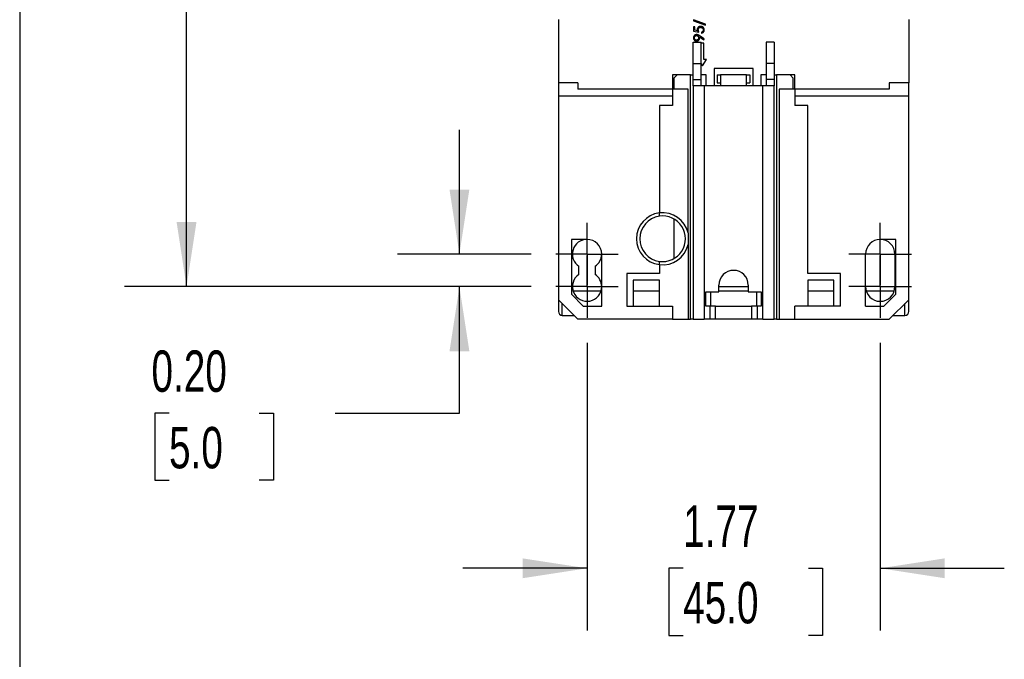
# Model space of a CAD drawing. Header units: inches. Extents: x 0.7 to 32.2, y 0.7 to 24.8.
# Tile 2 of 15: x 0.7 to 6.7, y 6.3 to 10.2. Entities that reach past the tile are written whole.
import ezdxf

# ---------------------------------------------------------------- set-up
doc = ezdxf.new("R2010")
doc.units = ezdxf.units.IN
doc.header["$LTSCALE"] = 3
doc.header["$MEASUREMENT"] = 0
doc.linetypes.add('CENTERX2', pattern=[0.8, 0.5, -0.1, 0.1, -0.1])
doc.layers.add('CENTER', color=40, linetype='CENTERX2')
doc.layers.add('DIMENSIONS', color=140, linetype='Continuous', lineweight=25)
doc.layers.add('TEXT', color=140, linetype='Continuous', lineweight=25)
doc.styles.add('SLDTEXTSTYLE0', font='TXT', dxfattribs={"width": 0.7})
doc.dimstyles.new('SLDDIMSTYLE0', dxfattribs={"dimtxt": 0.254883, "dimasz": 0.39, "dimexe": 0, "dimexo": 0.0625, "dimgap": 0.063721, "dimtad": 0, "dimtih": 1, "dimtoh": 1, "dimrnd": 1e-09, "dimzin": 12, "dimdsep": 46, "dimtxsty": 'SLDTEXTSTYLE0', "dimsah": 1, "dimcen": 0.09, "dimadec": 0, "dimazin": 3, "dimtfac": 1, "dimtmove": 0, "dimatfit": 0, "dimfxl": 0, "dimfrac": 2, "dimtolj": 1, "dimtzin": 12, "dimarcsym": 0})
doc.dimstyles.new('SLDDIMSTYLE1', dxfattribs={"dimtxt": 0.254883, "dimasz": 0.39, "dimexe": 0, "dimexo": 0.0625, "dimgap": 0.063721, "dimtad": 0, "dimtih": 1, "dimtoh": 1, "dimrnd": 1e-09, "dimzin": 12, "dimdsep": 46, "dimtxsty": 'SLDTEXTSTYLE0', "dimsah": 1, "dimcen": 0.09, "dimadec": 0, "dimazin": 3, "dimtfac": 1, "dimtofl": 0, "dimtmove": 0, "dimatfit": 3, "dimfxl": 0, "dimfrac": 2, "dimtolj": 1, "dimtzin": 12, "dimarcsym": 0})
doc.dimstyles.new('SLDDIMSTYLE3', dxfattribs={"dimtxt": 0.254883, "dimasz": 0.39, "dimexe": 0, "dimexo": 0.0625, "dimgap": 0.063721, "dimtad": 0, "dimtih": 1, "dimtoh": 1, "dimrnd": 1e-09, "dimzin": 0, "dimdsep": 46, "dimtxsty": 'SLDTEXTSTYLE0', "dimsah": 1, "dimcen": 0.09, "dimadec": 0, "dimazin": 0, "dimtfac": 1, "dimtmove": 0, "dimatfit": 0, "dimfxl": 0, "dimfrac": 2, "dimtolj": 1, "dimtzin": 12, "dimarcsym": 0})

# ---------------------------------------------------------------- blocks, each defined once
blk = doc.blocks.new('_D_6')
at = {"layer": 'DIMENSIONS'}
for p, q in [((3.4075, 8.7915), (3.4075, 9.5415)), ((3.8402, 8.7915), (3.0325, 8.7915)), ((3.8402, 8.5947), (3.0325, 8.5947)), ((3.4075, 7.8299), (3.4075, 8.5947)), ((1.6526, 7.8299), (1.567, 7.8299)), ((1.567, 7.8299), (1.567, 7.4248)), ((2.1979, 7.8299), (2.2835, 7.8299)), ((2.2835, 7.8299), (2.2835, 7.4248)), ((2.6575, 7.8299), (3.4075, 7.8299)), ((1.567, 7.4248), (1.6526, 7.4248)), ((2.2835, 7.4248), (2.1979, 7.4248))]:
    blk.add_line(p, q, dxfattribs=at)
for points in [[(3.4075, 8.7915), (3.4675, 9.1815), (3.3475, 9.1815)], [(3.4075, 8.5947), (3.3475, 8.2047), (3.4675, 8.2047)]]:
    blk.add_solid(points, dxfattribs=at)
at = {"layer": 'DIMENSIONS', "char_height": 0.25, "attachment_point": 1, "style": 'SLDTEXTSTYLE0'}
for s, insert in [('0.20', (1.5465, 8.2092)), ('5.0', (1.6526, 7.747))]:
    blk.add_mtext(s, dxfattribs=dict(at, insert=insert))
blk = doc.blocks.new('_D_8')
at = {"layer": 'DIMENSIONS'}
for p, q in [((3.8402, 12.7285), (1.3833, 12.7285)), ((1.7583, 12.7285), (1.7583, 11.1902)), ((1.2736, 10.7281), (1.188, 10.7281)), ((1.188, 10.7281), (1.188, 10.323)), ((2.243, 10.7281), (2.3286, 10.7281)), ((2.3286, 10.7281), (2.3286, 10.323)), ((1.188, 10.323), (1.2736, 10.323)), ((2.3286, 10.323), (2.243, 10.323)), ((1.7583, 8.5947), (1.7583, 10.2659)), ((3.8402, 8.5947), (1.3833, 8.5947))]:
    blk.add_line(p, q, dxfattribs=at)
for points in [[(1.7583, 12.7285), (1.6983, 12.3385), (1.8183, 12.3385)], [(1.7583, 8.5947), (1.8183, 8.9847), (1.6983, 8.9847)]]:
    blk.add_solid(points, dxfattribs=at)
at = {"layer": 'DIMENSIONS', "char_height": 0.25, "attachment_point": 1, "style": 'SLDTEXTSTYLE0'}
for s, insert in [('4.13', (1.3796, 11.1074)), ('105.0', (1.2736, 10.6452))]:
    blk.add_mtext(s, dxfattribs=dict(at, insert=insert))
blk = doc.blocks.new('_D_9')
at = {"layer": 'DIMENSIONS'}
for p, q in [((4.1787, 8.2561), (4.1787, 6.518)), ((5.9504, 8.2561), (5.9504, 6.518)), ((4.1787, 6.893), (3.4287, 6.893)), ((4.7595, 6.893), (4.6739, 6.893)), ((4.6739, 6.893), (4.6739, 6.4879)), ((5.5169, 6.893), (5.6025, 6.893)), ((5.6025, 6.893), (5.6025, 6.4879)), ((5.9504, 6.893), (6.7004, 6.893)), ((4.6739, 6.4879), (4.7595, 6.4879)), ((5.6025, 6.4879), (5.5169, 6.4879))]:
    blk.add_line(p, q, dxfattribs=at)
for points in [[(4.1787, 6.893), (3.7887, 6.953), (3.7887, 6.833)], [(5.9504, 6.893), (6.3404, 6.833), (6.3404, 6.953)]]:
    blk.add_solid(points, dxfattribs=at)
at = {"layer": 'DIMENSIONS', "char_height": 0.25, "attachment_point": 1, "style": 'SLDTEXTSTYLE0'}
for s, insert in [('1.77', (4.7595, 7.2724)), ('45.0', (4.7595, 6.8102))]:
    blk.add_mtext(s, dxfattribs=dict(at, insert=insert))
blk = doc.blocks.new('SW_CENTERMARKSYMBOL_4')
at = {"layer": 'CENTER', "color": 0}
for p, q in [((0, 0.1), (0, 0.1886)), ((0, 0), (0, 0.1)), ((-0.1, 0), (-0.1886, 0)), ((0, 0), (-0.1, 0)), ((0, 0), (0, -0.1)), ((0, 0), (0.1, 0)), ((0.1, 0), (0.1886, 0)), ((0, -0.1), (0, -0.1886))]:
    blk.add_line(p, q, dxfattribs=at)
blk = doc.blocks.new('SW_CENTERMARKSYMBOL_5')
at = {"layer": 'CENTER', "color": 0}
for p, q in [((0, 0.1), (0, 0.1886)), ((0, 0), (0, 0.1)), ((-0.1, 0), (-0.1886, 0)), ((0, 0), (-0.1, 0)), ((0, 0), (0, -0.1)), ((0, 0), (0.1, 0)), ((0.1, 0), (0.1886, 0)), ((0, -0.1), (0, -0.1886))]:
    blk.add_line(p, q, dxfattribs=at)
blk = doc.blocks.new('SW_CENTERMARKSYMBOL_6')
at = {"layer": 'CENTER', "color": 0}
for p, q in [((0, 0.1), (0, 0.1886)), ((0, 0), (0, 0.1)), ((-0.1, 0), (-0.1886, 0)), ((0, 0), (-0.1, 0)), ((0, 0), (0, -0.1)), ((0, 0), (0.1, 0)), ((0.1, 0), (0.1886, 0)), ((0, -0.1), (0, -0.1886))]:
    blk.add_line(p, q, dxfattribs=at)
blk = doc.blocks.new('SW_CENTERMARKSYMBOL_7')
at = {"layer": 'CENTER', "color": 0}
for p, q in [((0, 0.1), (0, 0.1886)), ((0, 0), (0, 0.1)), ((-0.1, 0), (-0.1886, 0)), ((0, 0), (-0.1, 0)), ((0, 0), (0, -0.1)), ((0, 0), (0.1, 0)), ((0.1, 0), (0.1886, 0)), ((0, -0.1), (0, -0.1886))]:
    blk.add_line(p, q, dxfattribs=at)

msp = doc.modelspace()

# ---------------------------------------------------------------- linework, layer by layer
for p, q in [((4.0055, 10.2088), (4.0055, 9.8269)), ((4.8214, 10.2066), (4.8214, 10.2007)), ((4.8943, 10.1804), (4.8214, 10.2066)), ((4.8214, 10.2007), (4.8943, 10.1745)), ((4.8943, 10.1745), (4.8943, 10.1804)), ((6.1236, 10.2088), (6.1236, 9.8269)), ((4.823, 10.1649), (4.823, 10.1393)), ((4.8294, 10.1649), (4.823, 10.1649)), ((4.823, 10.1393), (4.8543, 10.1329)), ((4.8294, 10.1436), (4.8294, 10.1649)), ((4.8459, 10.1403), (4.8294, 10.1436)), ((4.8695, 10.1321), (4.8695, 10.1264)), ((4.8205, 10.0711), (4.8677, 10.0711)), ((4.8205, 9.9423), (4.8205, 10.0711)), ((4.8586, 10.1041), (4.884, 10.0867)), ((4.8871, 10.0912), (4.859, 10.1104)), ((4.8677, 9.9423), (4.8677, 10.0711)), ((4.8855, 10.0658), (4.8677, 10.0658)), ((4.884, 10.0867), (4.8871, 10.0912)), ((4.8855, 9.9674), (4.8855, 10.0658)), ((5.3087, 10.0711), (5.2614, 10.0711)), ((5.2614, 10.0711), (5.2614, 9.9423)), ((5.3087, 10.0711), (5.3087, 9.9423)), ((4.8205, 9.9423), (4.8677, 9.9423)), ((4.8205, 9.8466), (4.8205, 9.9423)), ((4.8677, 9.8466), (4.8677, 9.9423)), ((4.8677, 9.9403), (4.8757, 9.928)), ((4.8757, 9.928), (4.9013, 9.9674)), ((4.9013, 9.9674), (4.8855, 9.9674)), ((5.3087, 9.9423), (5.2614, 9.9423)), ((5.2614, 9.9423), (5.2614, 9.8466)), ((5.3087, 9.9423), (5.3087, 9.8466)), ((5.1827, 9.9136), (4.9465, 9.9136)), ((4.9465, 9.9136), (4.9465, 9.8073)), ((5.1827, 9.8073), (5.1827, 9.9136)), ((4.1236, 9.8269), (4.0055, 9.8269)), ((4.0055, 9.8269), (4.0055, 9.7482)), ((4.1236, 9.8269), (4.1236, 9.7876)), ((4.7236, 9.8742), (4.6945, 9.8742)), ((4.6945, 9.8742), (4.6945, 9.7876)), ((4.7236, 9.8742), (4.7039, 9.8545)), ((4.7039, 9.8545), (4.7039, 9.7876)), ((4.8047, 9.8742), (4.7236, 9.8742)), ((4.8047, 8.3978), (4.8047, 9.8742)), ((4.8047, 9.8742), (4.8205, 9.8742)), ((4.8205, 9.8466), (4.8677, 9.8466)), ((4.8205, 9.8073), (4.8205, 9.8466)), ((4.8992, 9.8742), (4.8677, 9.8742)), ((4.8677, 9.8073), (4.8677, 9.8466)), ((4.8992, 9.8073), (4.8992, 9.8742)), ((4.9661, 9.8742), (4.9661, 9.8269)), ((4.9661, 9.8742), (4.9858, 9.8742)), ((4.9661, 9.8269), (4.9858, 9.8269)), ((5.1433, 9.8742), (4.9858, 9.8742)), ((4.9858, 9.8742), (4.9858, 9.8073)), ((5.1433, 9.8073), (5.1433, 9.8742)), ((5.1433, 9.8742), (5.163, 9.8742)), ((5.1433, 9.8269), (5.163, 9.8269)), ((5.163, 9.8742), (5.163, 9.8269)), ((5.2614, 9.8742), (5.2299, 9.8742)), ((5.2299, 9.8742), (5.2299, 9.8073)), ((5.3087, 9.8466), (5.2614, 9.8466)), ((5.2614, 9.8466), (5.2614, 9.8073)), ((5.3087, 9.8742), (5.3244, 9.8742)), ((5.3087, 9.8466), (5.3087, 9.8073)), ((5.3244, 9.8742), (5.3244, 8.3978)), ((5.4056, 9.8742), (5.3244, 9.8742)), ((5.4346, 9.8742), (5.4056, 9.8742)), ((5.4253, 9.8545), (5.4056, 9.8742)), ((5.4253, 9.7876), (5.4253, 9.8545)), ((5.4346, 9.7876), (5.4346, 9.8742)), ((6.1236, 9.8269), (6.0055, 9.8269)), ((6.0055, 9.8269), (6.0055, 9.7876)), ((6.1236, 9.7482), (6.1236, 9.8269)), ((4.6945, 9.7876), (4.1236, 9.7876)), ((4.6945, 9.7876), (4.6945, 9.7482)), ((4.789, 9.7876), (4.6945, 9.7876)), ((4.789, 8.919), (4.789, 9.7876)), ((4.8874, 9.8073), (4.8205, 9.8073)), ((4.8205, 9.8073), (4.8205, 8.3978)), ((4.8874, 9.8073), (4.8874, 8.3978)), ((4.9858, 9.8073), (4.8874, 9.8073)), ((5.1433, 9.8073), (4.9858, 9.8073)), ((5.2417, 9.8073), (5.1433, 9.8073)), ((5.2417, 8.3978), (5.2417, 9.8073)), ((5.3087, 9.8073), (5.2417, 9.8073)), ((5.3087, 8.3978), (5.3087, 9.8073)), ((5.3402, 9.7876), (5.3402, 8.3978)), ((5.4346, 9.7876), (5.3402, 9.7876)), ((6.0055, 9.7876), (5.4346, 9.7876)), ((5.4346, 9.7876), (5.4346, 9.7482)), ((4.0055, 9.7482), (4.0055, 8.5159)), ((4.0055, 9.7482), (4.6945, 9.7482)), ((4.6945, 9.7482), (4.6945, 9.6891)), ((5.4346, 9.7482), (5.4346, 9.6891)), ((5.4346, 9.7482), (6.1236, 9.7482)), ((6.1236, 8.5159), (6.1236, 9.7482)), ((4.6945, 9.6891), (4.6158, 9.6891)), ((4.6158, 9.6891), (4.6158, 9.0403)), ((5.5134, 9.6891), (5.4346, 9.6891)), ((5.5134, 8.6734), (5.5134, 9.6891)), ((4.7039, 9.0036), (4.7039, 8.7644)), ((4.1787, 8.8801), (4.0843, 8.8801)), ((4.0843, 8.8801), (4.0843, 8.5485)), ((6.0449, 8.8801), (5.9504, 8.8801)), ((6.0449, 8.5485), (6.0449, 8.8801)), ((4.789, 8.849), (4.789, 8.3978)), ((4.2673, 8.4765), (4.2673, 8.7915)), ((5.8618, 8.4765), (5.8618, 8.7915)), ((6.039, 8.7915), (6.039, 8.5947)), ((4.1295, 8.6683), (4.1295, 8.7178)), ((4.228, 8.7178), (4.228, 8.6683)), ((4.6158, 8.7278), (4.6158, 8.6734)), ((4.6158, 8.6734), (4.4189, 8.6734)), ((4.4189, 8.6734), (4.4189, 8.4765)), ((4.6158, 8.634), (4.4583, 8.634)), ((4.4583, 8.634), (4.4583, 8.4765)), ((4.6158, 8.4765), (4.6158, 8.634)), ((5.7102, 8.6734), (5.5134, 8.6734)), ((5.6709, 8.634), (5.5134, 8.634)), ((5.5134, 8.634), (5.5134, 8.4765)), ((5.6709, 8.4765), (5.6709, 8.634)), ((5.7102, 8.4765), (5.7102, 8.6734)), ((4.976, 8.5632), (4.976, 8.6045)), ((4.976, 8.5947), (5.1532, 8.5947)), ((5.1532, 8.6045), (5.1532, 8.5632)), ((4.0055, 8.5159), (4.1236, 8.3978)), ((4.0843, 8.5485), (4.1562, 8.4765)), ((4.2629, 8.5671), (4.0946, 8.5671)), ((4.6158, 8.5671), (4.4583, 8.5671)), ((4.8972, 8.5632), (4.976, 8.5632)), ((4.8972, 8.4765), (4.8972, 8.5632)), ((4.9268, 8.4765), (4.9268, 8.5632)), ((5.1532, 8.5671), (4.976, 8.5671)), ((5.1532, 8.5632), (5.2319, 8.5632)), ((5.2024, 8.5632), (5.2024, 8.4765)), ((5.2319, 8.5632), (5.2319, 8.4765)), ((5.6709, 8.5671), (5.5134, 8.5671)), ((6.0346, 8.5671), (5.8662, 8.5671)), ((5.9729, 8.4765), (6.0449, 8.5485)), ((6.0055, 8.3978), (6.1236, 8.5159)), ((4.0291, 8.4214), (4.0291, 8.4923)), ((4.1562, 8.4765), (4.2673, 8.4765)), ((4.4189, 8.4765), (4.6945, 8.4765)), ((4.6945, 8.4765), (4.6945, 8.3978)), ((4.9226, 8.4765), (4.8972, 8.4765)), ((4.9226, 8.3978), (4.9226, 8.4765)), ((4.956, 8.4765), (4.9226, 8.4765)), ((4.956, 8.3978), (4.956, 8.4765)), ((4.956, 8.4765), (5.1731, 8.4765)), ((5.1731, 8.4765), (5.1731, 8.3978)), ((5.2065, 8.4765), (5.1731, 8.4765)), ((5.2319, 8.4765), (5.2065, 8.4765)), ((5.2065, 8.4765), (5.2065, 8.3978)), ((5.4346, 8.3978), (5.4346, 8.4765)), ((5.7102, 8.4765), (5.4346, 8.4765)), ((5.8618, 8.4765), (5.9729, 8.4765)), ((6.1, 8.4214), (6.1, 8.4923)), ((4.0291, 8.4214), (4.1, 8.4214)), ((4.6945, 8.3978), (4.1236, 8.3978)), ((4.6945, 8.3978), (4.789, 8.3978)), ((4.789, 8.3978), (4.8047, 8.3978)), ((4.8205, 8.3978), (4.8047, 8.3978)), ((4.8205, 8.3978), (4.8874, 8.3978)), ((4.9226, 8.3978), (4.8874, 8.3978)), ((4.956, 8.3978), (4.9226, 8.3978)), ((5.1731, 8.3978), (4.956, 8.3978)), ((5.2065, 8.3978), (5.1731, 8.3978)), ((5.2417, 8.3978), (5.2065, 8.3978)), ((5.2417, 8.3978), (5.3087, 8.3978)), ((5.3244, 8.3978), (5.3087, 8.3978)), ((5.3244, 8.3978), (5.3402, 8.3978)), ((5.3402, 8.3978), (5.4346, 8.3978)), ((5.4346, 8.3978), (6.0055, 8.3978)), ((6.0291, 8.4214), (6.1, 8.4214))]:
    msp.add_line(p, q)
for centre, radius, start, end in [((4.6354, 8.884), 0.1575, 97.18076, 262.81924), ((4.6354, 8.884), 0.1378, 98.21321, 261.78679), ((4.6354, 8.884), 0.1575, 12.83857, 97.18076), ((4.6354, 8.884), 0.1378, 261.78679, 98.21321), ((4.1787, 8.7915), 0.0886, 90, 236.25101), ((4.1787, 8.7915), 0.0886, 0, 90), ((5.9504, 8.7915), 0.0886, 90, 180), ((5.9504, 8.7915), 0.0886, 0, 90), ((4.6354, 8.884), 0.1575, 262.81924, 347.16143), ((4.1787, 8.7915), 0.0886, 303.74899, 0), ((5.0646, 8.6045), 0.0886, 0, 180), ((4.1787, 8.5947), 0.0886, 123.74899, 0), ((4.1787, 8.5947), 0.0886, 0, 56.25101), ((5.9504, 8.5947), 0.0886, 180, 0), ((4.0291, 8.445), 0.0236, 180, 270), ((6.1, 8.445), 0.0236, 270, 0)]:
    msp.add_arc(centre, radius, start, end)
for points, knots in [([(4.8406, 10.1176), (4.8398, 10.1176), (4.8381, 10.1175), (4.8356, 10.117), (4.8332, 10.1162), (4.8309, 10.1151), (4.8288, 10.1137), (4.8269, 10.1121), (4.8253, 10.1102), (4.8239, 10.1081), (4.8228, 10.1058), (4.822, 10.1034), (4.8215, 10.1008), (4.8214, 10.0991), (4.8214, 10.0983)], [0, 0, 0, 0, 0.083468, 0.16539, 0.248063, 0.332346, 0.416293, 0.498725, 0.580575, 0.663951, 0.747683, 0.831009, 0.914474, 1, 1, 1, 1]), ([(4.859, 10.1104), (4.8585, 10.1108), (4.8575, 10.1114), (4.8561, 10.1123), (4.8548, 10.1131), (4.8535, 10.1139), (4.8522, 10.1145), (4.851, 10.1151), (4.8499, 10.1156), (4.8484, 10.1162), (4.8467, 10.1168), (4.8446, 10.1173), (4.8426, 10.1176), (4.8413, 10.1176), (4.8406, 10.1176)], [0, 0, 0, 0, 0.087939, 0.171733, 0.250563, 0.325884, 0.396958, 0.463242, 0.52598, 0.584625, 0.695176, 0.800599, 0.901688, 1, 1, 1, 1]), ([(4.8651, 10.1673), (4.8644, 10.1673), (4.8629, 10.1673), (4.8608, 10.167), (4.8588, 10.1666), (4.8569, 10.166), (4.8551, 10.1652), (4.8534, 10.1642), (4.8518, 10.1631), (4.8504, 10.1618), (4.849, 10.1604), (4.8479, 10.1588), (4.8469, 10.1572), (4.8461, 10.1555), (4.8454, 10.1536), (4.845, 10.1517), (4.8447, 10.1497), (4.8447, 10.1483), (4.8447, 10.1476)], [0, 0, 0, 0, 0.068937, 0.135188, 0.199188, 0.261674, 0.323024, 0.38366, 0.444929, 0.507136, 0.568964, 0.629346, 0.689223, 0.748742, 0.809244, 0.870638, 0.934209, 1, 1, 1, 1]), ([(4.8447, 10.1476), (4.8447, 10.1471), (4.8447, 10.1459), (4.8449, 10.1441), (4.8453, 10.1422), (4.8457, 10.1409), (4.8459, 10.1403)], [0, 0, 0, 0, 0.226027, 0.467099, 0.724932, 1, 1, 1, 1]), ([(4.8511, 10.1466), (4.8511, 10.1472), (4.8511, 10.1483), (4.8513, 10.1499), (4.8516, 10.1514), (4.852, 10.1528), (4.8525, 10.1541), (4.8532, 10.1554), (4.854, 10.1565), (4.8549, 10.1576), (4.8559, 10.1586), (4.8569, 10.1594), (4.8581, 10.1601), (4.8593, 10.1607), (4.8606, 10.1612), (4.8619, 10.1615), (4.8634, 10.1617), (4.8644, 10.1617), (4.8649, 10.1617)], [0, 0, 0, 0, 0.072977, 0.141972, 0.208572, 0.272793, 0.335047, 0.395905, 0.456735, 0.517359, 0.577397, 0.636395, 0.694372, 0.752797, 0.811664, 0.872525, 0.934636, 1, 1, 1, 1]), ([(4.8543, 10.1329), (4.854, 10.1335), (4.8535, 10.1348), (4.8529, 10.1367), (4.8523, 10.1385), (4.8519, 10.1403), (4.8515, 10.142), (4.8513, 10.1436), (4.8511, 10.1451), (4.8511, 10.1461), (4.8511, 10.1466)], [0, 0, 0, 0, 0.148814, 0.2911, 0.425366, 0.5535, 0.674037, 0.78898, 0.89692, 1, 1, 1, 1]), ([(4.8649, 10.1617), (4.8654, 10.1617), (4.8665, 10.1617), (4.8681, 10.1614), (4.8696, 10.1611), (4.8711, 10.1606), (4.8725, 10.1599), (4.8738, 10.1591), (4.875, 10.1581), (4.8762, 10.157), (4.8772, 10.1559), (4.8782, 10.1546), (4.879, 10.1533), (4.8796, 10.1519), (4.8801, 10.1505), (4.8804, 10.149), (4.8807, 10.1474), (4.8807, 10.1464), (4.8807, 10.1458)], [0, 0, 0, 0, 0.066707, 0.130907, 0.193251, 0.254896, 0.316075, 0.377687, 0.440221, 0.50403, 0.568275, 0.63031, 0.691663, 0.751959, 0.812328, 0.873581, 0.935796, 1, 1, 1, 1]), ([(4.8871, 10.1455), (4.8871, 10.146), (4.8871, 10.1471), (4.887, 10.1486), (4.8867, 10.1501), (4.8864, 10.1515), (4.8861, 10.1529), (4.8856, 10.1542), (4.885, 10.1555), (4.8844, 10.1568), (4.8836, 10.1579), (4.8829, 10.1591), (4.882, 10.1601), (4.881, 10.1611), (4.88, 10.1621), (4.8789, 10.1629), (4.8777, 10.1637), (4.8764, 10.1645), (4.8751, 10.1651), (4.8738, 10.1657), (4.8724, 10.1662), (4.871, 10.1666), (4.8696, 10.1669), (4.8681, 10.1672), (4.8666, 10.1673), (4.8656, 10.1673), (4.8651, 10.1673)], [0, 0, 0, 0, 0.045083, 0.089249, 0.132234, 0.174239, 0.215445, 0.256386, 0.29677, 0.33709, 0.376914, 0.416733, 0.456158, 0.495943, 0.535768, 0.576594, 0.617596, 0.659644, 0.701731, 0.743725, 0.785805, 0.827457, 0.86989, 0.912571, 0.955988, 1, 1, 1, 1]), ([(4.8807, 10.1458), (4.8807, 10.1453), (4.8807, 10.1442), (4.8804, 10.1426), (4.8799, 10.141), (4.8793, 10.1395), (4.8786, 10.1381), (4.8777, 10.1368), (4.8767, 10.1356), (4.8755, 10.1346), (4.8743, 10.1337), (4.8728, 10.133), (4.8712, 10.1325), (4.8701, 10.1322), (4.8695, 10.1321)], [0, 0, 0, 0, 0.084804, 0.168653, 0.253363, 0.338594, 0.422745, 0.503614, 0.581027, 0.657955, 0.735594, 0.817986, 0.905302, 1, 1, 1, 1]), ([(4.8695, 10.1264), (4.8701, 10.1265), (4.8714, 10.1267), (4.8732, 10.1272), (4.8749, 10.1278), (4.8766, 10.1285), (4.8781, 10.1293), (4.8796, 10.1303), (4.8809, 10.1314), (4.8822, 10.1327), (4.8834, 10.134), (4.8844, 10.1354), (4.8852, 10.1369), (4.8859, 10.1385), (4.8865, 10.1401), (4.8868, 10.1419), (4.8871, 10.1437), (4.8871, 10.1449), (4.8871, 10.1455)], [0, 0, 0, 0, 0.067667, 0.133225, 0.197056, 0.259343, 0.321399, 0.382738, 0.444147, 0.50652, 0.568441, 0.629195, 0.68912, 0.749223, 0.809724, 0.871265, 0.934565, 1, 1, 1, 1]), ([(4.8214, 10.0983), (4.8214, 10.0974), (4.8215, 10.0956), (4.822, 10.093), (4.8228, 10.0905), (4.8239, 10.0882), (4.8253, 10.086), (4.827, 10.084), (4.8288, 10.0823), (4.8308, 10.0809), (4.8331, 10.0798), (4.8355, 10.079), (4.838, 10.0785), (4.8397, 10.0784), (4.8406, 10.0784)], [0, 0, 0, 0, 0.086064, 0.171018, 0.255733, 0.341692, 0.426965, 0.509376, 0.590054, 0.6708, 0.751819, 0.83267, 0.914749, 1, 1, 1, 1]), ([(4.8278, 10.098), (4.8278, 10.0985), (4.8279, 10.0994), (4.828, 10.1008), (4.8283, 10.1021), (4.8287, 10.1034), (4.8292, 10.1046), (4.8299, 10.1058), (4.8306, 10.1069), (4.8314, 10.1079), (4.8324, 10.1089), (4.8333, 10.1097), (4.8344, 10.1104), (4.8355, 10.111), (4.8366, 10.1115), (4.8378, 10.1118), (4.839, 10.112), (4.8398, 10.112), (4.8402, 10.112)], [0, 0, 0, 0, 0.069137, 0.135666, 0.200814, 0.26445, 0.32747, 0.39089, 0.455025, 0.519937, 0.584498, 0.645868, 0.705509, 0.764088, 0.822309, 0.880309, 0.939262, 1, 1, 1, 1]), ([(4.8402, 10.084), (4.8398, 10.084), (4.839, 10.084), (4.8378, 10.0842), (4.8366, 10.0845), (4.8355, 10.085), (4.8344, 10.0856), (4.8333, 10.0863), (4.8324, 10.0871), (4.8314, 10.0881), (4.8306, 10.0891), (4.8299, 10.0902), (4.8292, 10.0914), (4.8287, 10.0926), (4.8283, 10.0939), (4.828, 10.0952), (4.8279, 10.0966), (4.8278, 10.0975), (4.8278, 10.098)], [0, 0, 0, 0, 0.060885, 0.119982, 0.178123, 0.236485, 0.295206, 0.354992, 0.416901, 0.481619, 0.546689, 0.610479, 0.673523, 0.736696, 0.800486, 0.865204, 0.931296, 1, 1, 1, 1]), ([(4.8402, 10.112), (4.8407, 10.112), (4.8415, 10.112), (4.8427, 10.1118), (4.8439, 10.1115), (4.845, 10.1111), (4.8461, 10.1106), (4.8471, 10.11), (4.8481, 10.1092), (4.849, 10.1083), (4.8499, 10.1074), (4.8506, 10.1063), (4.8513, 10.1052), (4.8518, 10.104), (4.8522, 10.1028), (4.8525, 10.1014), (4.8526, 10.1), (4.8526, 10.099), (4.8527, 10.0986)], [0, 0, 0, 0, 0.061752, 0.121516, 0.180019, 0.238556, 0.296186, 0.355155, 0.415734, 0.477519, 0.540251, 0.60194, 0.664279, 0.727464, 0.79158, 0.858414, 0.927267, 1, 1, 1, 1]), ([(4.8527, 10.0986), (4.8526, 10.0981), (4.8526, 10.0971), (4.8525, 10.0957), (4.8522, 10.0943), (4.8518, 10.093), (4.8513, 10.0917), (4.8506, 10.0905), (4.8499, 10.0893), (4.849, 10.0882), (4.8481, 10.0872), (4.8471, 10.0864), (4.8461, 10.0856), (4.845, 10.085), (4.8439, 10.0846), (4.8427, 10.0842), (4.8415, 10.084), (4.8407, 10.084), (4.8402, 10.084)], [0, 0, 0, 0, 0.069556, 0.137129, 0.203312, 0.267957, 0.331608, 0.395876, 0.460242, 0.525273, 0.589452, 0.651225, 0.710719, 0.768208, 0.825516, 0.882548, 0.940445, 1, 1, 1, 1]), ([(4.8406, 10.0784), (4.8412, 10.0784), (4.8425, 10.0784), (4.8443, 10.0787), (4.8461, 10.0791), (4.8478, 10.0797), (4.8494, 10.0805), (4.8509, 10.0815), (4.8524, 10.0826), (4.8537, 10.0839), (4.855, 10.0853), (4.8561, 10.0869), (4.857, 10.0884), (4.8578, 10.0901), (4.8584, 10.0919), (4.8588, 10.0937), (4.859, 10.0956), (4.8591, 10.0969), (4.8591, 10.0975)], [0, 0, 0, 0, 0.064607, 0.127245, 0.188528, 0.248967, 0.309147, 0.369778, 0.43197, 0.495827, 0.559794, 0.622659, 0.684086, 0.745249, 0.807144, 0.869873, 0.933707, 1, 1, 1, 1]), ([(4.8591, 10.0975), (4.8591, 10.0986), (4.859, 10.1008), (4.8587, 10.103), (4.8586, 10.1041)], [0, 0, 0, 0, 0.492007, 1, 1, 1, 1]), ([(4.789, 8.919), (4.789, 8.9075), (4.789, 8.8959), (4.789, 8.8724), (4.789, 8.8606), (4.789, 8.849)], [0, 0, 0, 0, 0.5, 0.5, 1, 1, 1, 1]), ([(4.0055, 8.5135), (4.0055, 8.509), (4.0055, 8.4969), (4.0055, 8.4803), (4.0055, 8.4644), (4.0055, 8.4492), (4.0055, 8.4467), (4.0055, 8.445)], [0, 0, 0, 0, 0.111776, 0.295433, 0.478935, 0.662593, 1, 1, 1, 1]), ([(6.1236, 8.445), (6.1236, 8.4467), (6.1236, 8.4492), (6.1236, 8.4644), (6.1236, 8.4802), (6.1236, 8.4969), (6.1236, 8.509), (6.1236, 8.5135)], [0, 0, 0, 0, 0.337407, 0.520909, 0.704566, 0.888068, 1, 1, 1, 1])]:
    msp.add_open_spline(points, degree=3, knots=knots)
for points in [[(4.6158, 9.0204), (4.6158, 9.027), (4.6158, 9.0337), (4.6158, 9.0403)], [(4.6158, 8.7278), (4.6158, 8.7344), (4.6158, 8.741), (4.6158, 8.7476)]]:
    msp.add_open_spline(points, degree=3)
at = {"layer": 'TEXT'}
msp.add_line((0.75, 24.75), (0.75, 0.75), dxfattribs=at)

# ---------------------------------------------------------------- block references
at = {"layer": 'CENTER'}
for name, p in [('SW_CENTERMARKSYMBOL_6', (4.1787, 8.7915)), ('SW_CENTERMARKSYMBOL_4', (5.9504, 8.7915)), ('SW_CENTERMARKSYMBOL_7', (4.1787, 8.5947)), ('SW_CENTERMARKSYMBOL_5', (5.9504, 8.5947))]:
    msp.add_blockref(name, p, dxfattribs=at)

# ---------------------------------------------------------------- dimensions: what is measured, and where the dimension line sits
at = {"layer": 'DIMENSIONS'}
for base, p1, dimstyle, picture, middle in [((1.7583, 8.5947), (3.9902, 12.7285), 'SLDDIMSTYLE1', '_D_8', (1.7583, 10.7281)), ((3.4075, 8.5947), (3.9902, 8.7915), 'SLDDIMSTYLE3', '_D_6', (3.4075, 7.8299))]:
    dim = msp.add_linear_dim(base=base, p1=p1, p2=(3.9902, 8.5947), angle=90, dimstyle=dimstyle, dxfattribs=at)
    dim.commit()
    dim.dimension.update_dxf_attribs({"geometry": picture, "text_midpoint": middle, "dimtype": 160})
dim = msp.add_linear_dim(base=(5.9504, 6.893), p1=(4.1787, 8.4061), p2=(5.9504, 8.4061), dimstyle='SLDDIMSTYLE0', dxfattribs=at)
dim.commit()
dim.dimension.update_dxf_attribs({"geometry": '_D_9', "text_midpoint": (5.1382, 6.893), "dimtype": 160})

doc.saveas('drawing.dxf')
